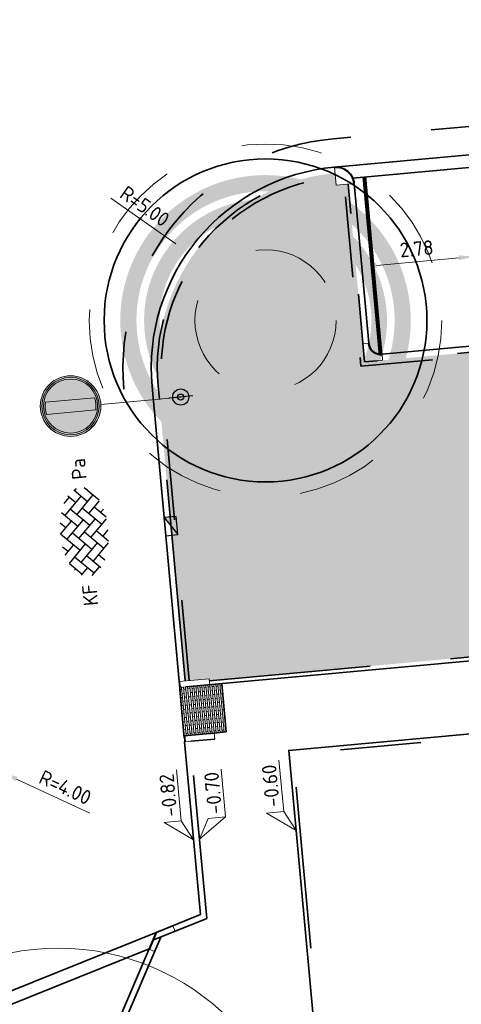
# Model space of a CAD drawing. Header units: metres. Extents: x 126075 to 126745, y 502461 to 502767.
# Tile 73 of 94: x 126592 to 126603, y 502689 to 502713. Entities that reach past the tile are written whole.
import ezdxf
from ezdxf.enums import TextEntityAlignment as Align

# ---------------------------------------------------------------- set-up
doc = ezdxf.new("R2010")
doc.units = ezdxf.units.M
doc.header["$PDSIZE"] = 1
for name, pattern in [('NLCS-HIDDEN', [4, 2, -2]), ('VH-OPSLUITBAND-SO', [10, 4, -2, 2, -2]), ('VH-TROTTOIRBAND-SO', [15, 5, -2, 2, -2, 2, -2]), ('VW-21-21_STREEP', [0.42, 0.21, -0.21]), ('ZZ-HIDDEN-SO', [4, 2, -2])]:
    doc.linetypes.add(name, pattern=pattern)
doc.layers.get('0').update_dxf_attribs({"linetype": 'CONTINUOUS'})
doc.layers.get('DEFPOINTS').update_dxf_attribs({"linetype": 'CONTINUOUS'})
for name, color, linetype, lineweight in [('B-WE-GR-BOOM-S', 90, 'CONTINUOUS', 18), ('B-XX-GR-BOOM-T25', 7, 'CONTINUOUS', 25), ('N-WE-GR-BEPLANTING-A-200', 92, 'CONTINUOUS', 18), ('N-WE-IE-MEUBILAIR_WEGMEUBILAIR_VERKEERSBORD-S-200', 7, 'CONTINUOUS', 25), ('N-WE-RI-HWA_KOLK-S-200', 154, 'CONTINUOUS', 25), ('N-WE-VH-GOOT_BSS_ACHTERKANT-G', 170, 'CONTINUOUS', 35), ('N-WE-VH-GOOT_BSS_VOORKANT-G', 170, 'CONTINUOUS', 35), ('N-WE-VH-KANTOPSLUITING_BETONRUG-G', 7, 'ZZ-HIDDEN-SO', 35), ('N-WE-VH-KANTOPSLUITING_OPSLUITBAND_100X200-G', 150, 'VH-OPSLUITBAND-SO', 35), ('N-WE-VH-KANTOPSLUITING_TROTTOIRBAND_130X150_250-G', 210, 'VH-TROTTOIRBAND-SO', 35), ('N-WE-VH-KANTOPSLUITING_TROTTOIRBAND_130X150_250_HOEKBLOK-S', 210, 'CONTINUOUS', 25), ('N-WE-VH-KANTOPSLUITING_TROTTOIRBAND_130X150_250_HOEKSTUK-S', 210, 'CONTINUOUS', 25), ('N-WE-VH-KANTOPSLUITING_TROTTOIRBAND_130X150_250_INRITPERRONBAND-S', 210, 'CONTINUOUS', 25), ('N-WE-VH-KANTOPSLUITING_VOORKANTBAND-G', 50, 'CONTINUOUS', 35), ('N-WE-VH-MATERIAALGRENS-G', 7, 'ZZ-HIDDEN-SO', 35), ('N-WE-VH-OPENVERHARDING_BETONSTRAATSTEEN_KEIFORMAAT_KEPERVERBAND-S-200', 252, 'CONTINUOUS', 25), ('N-WE-VH-OPENVERHARDING_BETONSTRAATSTEEN_WAALFORMAAT-A', 252, 'CONTINUOUS', 18), ('N-WE-VW-MARKERING_PARKEERVAK-G', 7, 'VW-21-21_STREEP', 35), ('N-WE-VW-VERKEERSTEKEN_BORD_C-S-200', 7, 'CONTINUOUS', 25), ('N-XX-GR-BOOM-T25', 7, 'CONTINUOUS', 25), ('N01-WE-GR-BOOM-S', 90, 'CONTINUOUS', 25), ('X-XX-AL-AANPIJLING-G', 7, 'CONTINUOUS', 18), ('X-XX-AL-HOOGTELABEL-S-200', 7, 'CONTINUOUS', 18), ('X-XX-AL-M', 7, 'CONTINUOUS', 18)]:
    doc.layers.add(name, color=color, linetype=linetype, lineweight=lineweight)
doc.layers.add('N-GV-GR-BOOM-BESCHERMDEWORTELRUIMTE-GN', color=7, linetype='NLCS-HIDDEN', lineweight=0, plot=False)
doc.layers.add('N-GV-GR-BOOM_SOORT-V', color=7, linetype='CONTINUOUS', lineweight=18, true_color=0x025a01)
doc.layers.add('vrije wortelruimte', color=4, linetype='CONTINUOUS', plot=False)
doc.styles.add('NLCS-ISO', font='NLCS-ISO.ttf')
doc.styles.add('NLCS-ISO-M200-T18', font='NLCS-ISO.ttf', dxfattribs={"height": 0.36})
doc.styles.add('NLCS-ISO-M200-T25', font='NLCS-ISO.ttf', dxfattribs={"height": 0.5})
doc.dimstyles.new('NLCS-M200-T18-PIJL_L2_H1', dxfattribs={"dimscale": 0.2, "dimtxt": 2.5, "dimasz": 1.8, "dimexe": 2, "dimexo": 2, "dimgap": 0.7, "dimtad": 1, "dimzin": 0, "dimdsep": 46, "dimtxsty": 'NLCS-ISO-M200-T18', "dimcen": 0, "dimdle": 2, "dimclrd": 256, "dimclre": 256, "dimclrt": 10, "dimadec": 1, "dimazin": 0, "dimtfac": 1, "dimtdec": 3, "dimtofl": 0, "dimtmove": 0, "dimatfit": 3, "dimfxl": 2, "dimfxlon": 1, "dimtfillclr": 256, "dimtolj": 1, "dimtzin": 0, "dimlwd": -1, "dimlwe": -1, "dimarcsym": 0})
pattern_1 = [(0, (0, 0), (0, 6.985), [5.08, -1.905]), (90, (0, 0), (-6.985, 4e-16), [5.08, -1.905])]

# ---------------------------------------------------------------- blocks, each defined once
blk = doc.blocks.new('SVH-TROTTOIRBAND HOEKBLOK_130 150X250_R300_H90INW_VB-MM')
at = {"linetype": 'Continuous', "lineweight": 0}
blk.add_lwpolyline([(450, 150), (450, -300), (300, -300, 0.414214), (0, 0), (0, 150)], format="xyb", close=True, dxfattribs=at)
blk.add_arc((0, -300), 320, 0, 90, dxfattribs=at)
blk = doc.blocks.new('SVH-TROTTOIRBAND HOEKBLOK_130 150X250_R450_H90UITW_HD-MM')
at = {"linetype": 'Continuous', "lineweight": 0}
for q in [(450, 450), (0, 0)]:
    blk.add_line((0, 450), q, dxfattribs=at)
for radius in [450, 430]:
    blk.add_arc((0, 450), radius, 270, 0, dxfattribs=at)
blk = doc.blocks.new('SVH-TROTTOIRBAND HOEKSTUK_130 150X250_L450_H135UITW_VB-MM')
at = {"linetype": 'Continuous', "lineweight": 0}
blk.add_lwpolyline([(62, 150), (-212, 424), (-318, 318), (0, 0), (450, 0), (450, 150)], close=True, dxfattribs=at)
blk.add_lwpolyline([(-304, 332), (8, 20), (450, 20)], dxfattribs=at)
blk = doc.blocks.new('SVH-TROTTOIRBAND INRITPERRONBAND_130 150X250_RECHTS_L750_VB-MM')
at = {"linetype": 'Continuous', "lineweight": 0}
blk.add_line((0, 20), (-100, 20), dxfattribs=at)
blk.add_lwpolyline([(-150, 0), (-150, 750), (0, 750), (0, 0)], close=True, dxfattribs=at)
blk.add_arc((-100, 70), 50, 180, 270, dxfattribs=at)
blk = doc.blocks.new('SVH-TROTTOIRBAND INRITPERRONBAND_130 150X250_LINKS_L750_VB-MM')
at = {"linetype": 'Continuous', "lineweight": 0}
blk.add_line((0, 20), (100, 20), dxfattribs=at)
blk.add_lwpolyline([(150, 0), (150, 750), (0, 750), (0, 0)], close=True, dxfattribs=at)
blk.add_arc((100, 70), 50, 270, 0, dxfattribs=at)
blk = doc.blocks.new('SVH-BSS_KEIFORMAAT_KEPER-SO')
for p, q in [((-2.62, 2.62), (-1.48, 1.48)), ((-2.23, 0.74), (0.01, 2.97)), ((-2.23, 2.23), (-1.61, 2.85)), ((-0.01, 2.97), (1.48, 1.48)), ((0.74, 2.23), (1.39, 2.88)), ((0.74, 0.74), (2.62, 2.62)), ((-5.2, 0.74), (-3.76, 2.18)), ((-5.2, -0.74), (-2.97, 1.48)), ((-4.61, 1.64), (-4.45, 1.48)), ((-3.7, 2.21), (-1.48, 0)), ((-2.23, -0.74), (0, 1.48)), ((-0.74, 2.23), (1.48, 0)), ((0.74, -0.74), (2.97, 1.48)), ((2.23, 2.23), (4.45, 0)), ((3.71, 0.74), (4.61, 1.64)), ((3.76, 2.18), (4.45, 1.48)), ((3.76, 2.18), (4.45, 1.48)), ((-5.3, 0.84), (-4.45, 0)), ((-4.61, -1.64), (-2.97, 0)), ((-3.71, 0.74), (-1.48, -1.48)), ((-2.23, -2.23), (0, 0)), ((-0.74, 0.74), (1.48, -1.48)), ((0.74, -2.23), (2.97, 0)), ((2.23, 0.74), (4.45, -1.48)), ((3.71, -0.74), (5.3, 0.84)), ((5.2, 0.74), (5.45, 0.49)), ((-5.45, -0.49), (-4.45, -1.48)), ((-3.71, -0.74), (-1.61, -2.85)), ((-0.74, -0.74), (1.39, -2.88)), ((2.23, -0.74), (3.7, -2.21)), ((3.76, -2.18), (5.45, -0.49)), ((5.2, -0.74), (5.3, -0.84)), ((-3.7, -2.21), (-2.97, -1.48)), ((-1.39, -2.88), (0, -1.48)), ((-0.74, -2.23), (0.01, -2.97)), ((1.61, -2.85), (2.97, -1.48)), ((2.23, -2.23), (2.62, -2.62)), ((-0.01, -2.97), (0, -2.97))]:
    blk.add_line(p, q)
at = {"style": 'NLCS-ISO'}
blk.add_attdef('FORMAAT', text='', height=1.8, dxfattribs=at).set_placement((-6.53, 0), align=Align.MIDDLE_RIGHT)
blk.add_attdef('KLEUR', text='', height=1.8, dxfattribs=at).set_placement((6.53, 0), align=Align.MIDDLE_LEFT)
at = {"style": 'NLCS-ISO', "flags": 1}
blk.add_attdef('FUNCTIE', text='', height=1.8, dxfattribs=at).set_placement((0, -3.98), align=Align.TOP_CENTER)
blk = doc.blocks.new('N-SGR-BOOM_BOL_2E')
h = blk.add_hatch(color=256)
h.dxf.hatch_style = 1
edge = h.paths.add_edge_path()
edge.add_arc((0, 0), 0.25, 0, 360)
at = {"layer": 'N-GV-GR-BOOM_SOORT-V', "transparency": 33554559}
h = blk.add_hatch(color=256, dxfattribs=at)
h.dxf.hatch_style = 1
h.paths.add_polyline_path([(-3.6, 0, 1), (3.6, 0, 1)])
h.paths.add_polyline_path([(3.2, 0, -1), (-3.2, 0, -1)], flags=16)
h = blk.add_hatch(color=256, dxfattribs=at)
h.dxf.hatch_style = 1
edge = h.paths.add_edge_path()
edge.add_arc((0, 0), 3.01, 0, 360)
edge = h.paths.add_edge_path(flags=16)
edge.add_arc((0, 0), 2.626, 0, 360)
at = {"lineweight": 35}
blk.add_circle((0, 0), 4, dxfattribs=at)
at = {"layer": 'N-GV-GR-BOOM-BESCHERMDEWORTELRUIMTE-GN'}
for radius in [4.37, 1.75]:
    blk.add_circle((0, 0), radius, dxfattribs=at)
at = {"layer": 'N-XX-GR-BOOM-T25', "style": 'NLCS-ISO-M200-T25'}
blk.add_attdef('SOORT', text='', height=0.5, dxfattribs=at).set_placement((0, -0.873), align=Align.MIDDLE_CENTER)
blk = doc.blocks.new('N-SVW-VERKEERSTEKEN_BORD_C02-SO')
at = {"true_color": 0xff0000}
h = blk.add_hatch(color=1, dxfattribs=at)
h.dxf.hatch_style = 1
h.paths.add_polyline_path([(-3.75, 0), (-3.55, 0, -1), (3.55, 0), (3.75, 0, 1)])
at = {"true_color": 0xffffff}
h = blk.add_hatch(color=7, dxfattribs=at)
h.dxf.hatch_style = 1
h.paths.add_polyline_path([(3.35, 0), (3.55, 0, 1), (-3.55, 0), (-3.35, 0, -1)])
at = {"true_color": 0xff0000}
h = blk.add_hatch(color=1, dxfattribs=at)
h.dxf.hatch_style = 1
h.paths.add_polyline_path([(-3.35, 0), (-3.15, 0, -0.060174), (-3.06, 0.75), (3.06, 0.75, -0.060174), (3.15, 0), (3.35, 0, 1)])
h = blk.add_hatch(color=1, dxfattribs=at)
h.dxf.hatch_style = 1
h.paths.add_polyline_path([(-3.55, 0), (-3.75, 0, 1), (3.75, 0), (3.55, 0, -1)])
at = {"true_color": 0xffffff}
h = blk.add_hatch(color=7, dxfattribs=at)
h.dxf.hatch_style = 1
h.paths.add_polyline_path([(-3.35, 0), (-3.55, 0, 1), (3.55, 0), (3.35, 0, -1)])
at = {"true_color": 0xff0000}
h = blk.add_hatch(color=1, dxfattribs=at)
h.dxf.hatch_style = 1
h.paths.add_polyline_path([(3.35, 0), (3.15, 0, -0.060174), (3.06, -0.75), (-3.06, -0.75, -0.060174), (-3.15, 0), (-3.35, 0, 1)])
at = {"true_color": 0xffffff}
h = blk.add_hatch(color=7, dxfattribs=at)
h.dxf.hatch_style = 1
h.paths.add_polyline_path([(3.06, -0.75, 0.120784), (3.06, 0.75), (-3.06, 0.75, 0.120784), (-3.06, -0.75)])
at = {"color": 7, "lineweight": 0, "true_color": 0xffffff}
blk.add_lwpolyline([(-3.06, -0.75), (3.06, -0.75, 0.120784), (3.06, 0.75), (-3.06, 0.75, 0.120784)], format="xyb", close=True, dxfattribs=at)
at = {"color": 1, "lineweight": 0, "true_color": 0xff0000}
blk.add_circle((0, 0), 3.75, dxfattribs=at)
at = {"color": 7, "lineweight": 0, "true_color": 0xffffff}
for radius in [3.55, 3.35]:
    blk.add_circle((0, 0), radius, dxfattribs=at)
blk = doc.blocks.new('B-SGR-BOOM_1E')
blk.add_circle((0, 0), 6.004)
at = {"linetype": 'Continuous'}
blk.add_circle((0, 0), 0.5, dxfattribs=at)
at = {"layer": 'vrije wortelruimte'}
blk.add_circle((0, 0), 2.25, dxfattribs=at)
at = {"layer": 'B-XX-GR-BOOM-T25', "style": 'NLCS-ISO-M200-T25'}
blk.add_attdef('SOORT', text='', height=0.5, dxfattribs=at).set_placement((0, -1.338), align=Align.MIDDLE_CENTER)
blk = doc.blocks.new('B-SGR-BOOM_DYN')
at = {"layer": 'B-WE-GR-BOOM-S'}
blk.add_blockref('B-SGR-BOOM_1E', (0, 0), dxfattribs=at)
blk = doc.blocks.new('N-SIE-WEG_VERKEERSBORD_PAAL-SO')
blk.add_line((-1.5, 0), (1.5, 0))
for radius in [1, 0.373]:
    blk.add_circle((0, 0), radius)
at = {"style": 'NLCS-ISO'}
blk.add_attdef('VERKEERSBORD', (1, 1.01), '', height=2, dxfattribs=at)
blk = doc.blocks.new('*D141')
at = {"layer": 'DEFPOINTS', "color": 0, "transparency": 16777216}
for p in [(126603.344, 502707.535), (126600.573, 502707.282), (126600.573, 502707.282)]:
    blk.add_point(p, dxfattribs=at)
at = {"layer": 'X-XX-AL-M', "transparency": 16777216}
for p, q in [((126603.344, 502707.535), (126603.308, 502707.934)), ((126602.986, 502707.503), (126600.932, 502707.315)), ((126600.573, 502707.282), (126600.61, 502706.883))]:
    blk.add_line(p, q, dxfattribs=at)
for points in [[(126602.98, 502707.562), (126602.991, 502707.443), (126603.344, 502707.535)], [(126600.926, 502707.374), (126600.937, 502707.255), (126600.573, 502707.282)]]:
    blk.add_solid(points, dxfattribs=at)
at = {"layer": 'X-XX-AL-M', "color": 10, "transparency": 16777216, "insert": (126601.93, 502707.727), "char_height": 0.36, "attachment_point": 5, "rotation": 5.2298, "style": 'NLCS-ISO-M200-T18'}
blk.add_mtext('\\A1;2.78', dxfattribs=at)
blk = doc.blocks.new('*D332')
at = {"layer": 'DEFPOINTS', "color": 0, "transparency": 16777216}
for p in [(126588.064, 502696.428), (126591.685, 502694.742)]:
    blk.add_point(p, dxfattribs=at)
at = {"layer": 'X-XX-AL-M', "transparency": 16777216}
blk.add_line((126593.832, 502693.743), (126592.012, 502694.59), dxfattribs=at)
blk.add_solid([(126592.037, 502694.645), (126591.986, 502694.536), (126591.685, 502694.742)], dxfattribs=at)
at = {"layer": 'X-XX-AL-M', "color": 10, "transparency": 16777216, "insert": (126593.22, 502694.381), "char_height": 0.36, "attachment_point": 5, "rotation": 335.0387, "style": 'NLCS-ISO-M200-T18'}
blk.add_mtext('\\A1;R=4.00', dxfattribs=at)
blk = doc.blocks.new('*D333')
at = {"layer": 'DEFPOINTS', "color": 0, "transparency": 16777216}
for p in [(126596.259, 502707.642), (126600.351, 502704.77)]:
    blk.add_point(p, dxfattribs=at)
at = {"layer": 'X-XX-AL-M', "transparency": 16777216}
blk.add_line((126594.35, 502708.981), (126595.964, 502707.849), dxfattribs=at)
blk.add_solid([(126595.998, 502707.898), (126595.929, 502707.799), (126596.259, 502707.642)], dxfattribs=at)
at = {"layer": 'X-XX-AL-M', "color": 10, "transparency": 16777216, "insert": (126595.193, 502708.78), "char_height": 0.36, "attachment_point": 5, "rotation": 324.9435, "style": 'NLCS-ISO-M200-T18'}
blk.add_mtext('\\A1;R=5.00', dxfattribs=at)
blk = doc.blocks.new('SRI-KOLK_TROTTOIR-SO')
blk.add_hatch(color=256).paths.add_polyline_path([(1.125, 1.5), (-1.125, 1.5), (-1.125, 0)])
blk.add_line((-1.125, 0), (1.125, 1.5))
at = {"flags": 128}
blk.add_lwpolyline([(-1.125, 0), (1.125, 0), (1.125, 1.5), (-1.125, 1.5)], close=True, dxfattribs=at)
blk = doc.blocks.new('SZZ-HOOGTELABEL_02-SO')
h = blk.add_hatch()
h.set_pattern_fill('ANGLE', color=256)
h.set_pattern_definition(pattern_1)
h.paths.add_polyline_path([(2.46, 3.44), (0, 0), (2.46, 1.31)])
for p, q in [((2.46, 3.44), (0, 0)), ((2.46, 1.31), (2.46, 3.44)), ((0, 0), (2.46, 1.31)), ((8.84, 1.31), (2.46, 1.31))]:
    blk.add_line(p, q)
at = {"style": 'NLCS-ISO'}
blk.add_attdef('...', text='', height=1.8, dxfattribs=at).set_placement((5.77, 2.62), align=Align.MIDDLE)
blk = doc.blocks.new('SZZ-HOOGTELABEL_04-SO')
h = blk.add_hatch()
h.set_pattern_fill('ANGLE', color=256)
h.set_pattern_definition(pattern_1)
h.paths.add_polyline_path([(2.46, -1.31), (0, 0), (2.46, -3.44)])
for p, q in [((0, 0), (2.46, -1.31)), ((2.46, -3.44), (0, 0)), ((2.46, -1.31), (2.46, -3.44)), ((8.4, -3.44), (2.46, -3.44))]:
    blk.add_line(p, q)
at = {"style": 'NLCS-ISO'}
blk.add_attdef('...', text='', height=1.8, dxfattribs=at).set_placement((5.55, -2.2), align=Align.MIDDLE)

msp = doc.modelspace()

# ---------------------------------------------------------------- hatches: boundary and pattern name
at = {"layer": 'N-WE-GR-BEPLANTING-A-200', "transparency": 33554559}
h = msp.add_hatch(dxfattribs=at)
h.set_pattern_fill('AGR-BEPLANTING_SOORT_01-SO', color=256, scale=0.2, pattern_type=2)
h.set_pattern_definition([(81.8131, (126553.07872, 502551.82295), (-0.18151854, 0.14277374), [0.0577352, -0.1732052]), (141.8131, (126553.07872, 502551.82295), (-0.21440496, -0.0858128), [0.0577352, -0.1732052]), (291.8131, (126553.07872, 502551.82295), (0.18151848, -0.142773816), [0.05, -0.35])])
edge = h.paths.add_edge_path()
edge.add_line((126600.235, 502709.329), (126599.937, 502709.302))
edge.add_line((126599.937, 502709.302), (126599.909, 502709.6))
edge.add_arc((126600.351, 502704.77), 4.85, 95.2298, 185.2335)
edge.add_line((126595.522, 502704.327), (126596.191, 502697.019))
edge.add_line((126596.191, 502697.019), (126596.788, 502697.074))
edge.add_line((126596.788, 502697.074), (126596.793, 502697.023))
edge.add_line((126596.793, 502697.023), (126611.231, 502698.345))
edge.add_line((126611.231, 502698.345), (126610.546, 502705.83))
edge.add_line((126610.546, 502705.83), (126600.639, 502704.923))
edge.add_line((126600.639, 502704.923), (126600.235, 502709.329))
at = {"layer": 'N-WE-VH-OPENVERHARDING_BETONSTRAATSTEEN_WAALFORMAAT-A'}
h = msp.add_hatch(dxfattribs=at)
h.set_pattern_fill('AVH-BSS_WAALFORMAAT_HALFST', color=256, angle=5.2842, pattern_type=2)
h.set_pattern_definition([(95.2842, (126596.041186, 502697.00516), (-0.0497875, -0.0046048), []), (5.284, (126596.04119, 502697.00516), (0.040578, 0.10418), [0.05, -0.05])])
h.paths.add_polyline_path([(126597.211, 502695.758), (126597.101, 502696.952), (126596.055, 502696.856), (126596.166, 502695.661)])

# ---------------------------------------------------------------- linework, layer by layer
at = {"layer": 'N-WE-VH-GOOT_BSS_ACHTERKANT-G'}
for points in [[(126623.501, 502711.595), (126600.352, 502709.476)], [(126553.121, 502673.406), (126595.298, 502690.383)]]:
    msp.add_lwpolyline(points, dxfattribs=at)
at = {"layer": 'N-WE-VH-GOOT_BSS_VOORKANT-G'}
for points in [[(126623.9, 502711.947), (126599.896, 502709.75)], [(126552.711, 502673.581), (126595.473, 502690.792)]]:
    msp.add_lwpolyline(points, dxfattribs=at)
at = {"layer": 'N-WE-VH-KANTOPSLUITING_BETONRUG-G', "flags": 128}
for points in [[(126662.559, 502702.795), (126661.858, 502710.402, 0.414058), (126656.696, 502714.697, 0.414214), (126656.515, 502714.48), (126656.927, 502709.973), (126628.302, 502707.353), (126627.894, 502711.81, 0.414214), (126627.622, 502712.036), (126623.973, 502711.702, 0.414214), (126623.747, 502711.43), (126624.155, 502706.975), (126600.548, 502704.814), (126600.136, 502709.32)], [(126596.291, 502697.028), (126595.621, 502704.337, -0.414238), (126599.918, 502709.5, -0.414238)]]:
    msp.add_lwpolyline(points, format="xyb", dxfattribs=at)
at = {"layer": 'N-WE-VH-KANTOPSLUITING_OPSLUITBAND_100X200-G', "flags": 128}
for points in [[(126596.793, 502697.024), (126611.231, 502698.346), (126610.546, 502705.83)], [(126609.917, 502625.775), (126605.268, 502625.343), (126598.868, 502695.206), (126655.332, 502700.374), (126659.023, 502660.043), (126646.924, 502658.936)]]:
    msp.add_lwpolyline(points, dxfattribs=at)
at = {"layer": 'N-WE-VH-KANTOPSLUITING_TROTTOIRBAND_130X150_250-G', "flags": 128}
for points in [[(126662.061, 502702.749), (126662.658, 502702.804), (126661.958, 502710.411, 0.414058), (126656.686, 502714.797, 0.414214), (126656.415, 502714.471), (126656.818, 502710.064), (126628.392, 502707.462), (126627.993, 502711.819, 0.414214), (126627.613, 502712.135), (126623.964, 502711.801, 0.414214), (126623.647, 502711.421), (126624.046, 502707.065), (126600.639, 502704.923), (126600.235, 502709.329)], [(126596.191, 502697.019), (126595.522, 502704.327, -0.414238), (126599.909, 502709.6)]]:
    msp.add_lwpolyline(points, format="xyb", dxfattribs=at)
msp.add_lwpolyline([(126595.389, 502690.597), (126596.73, 502691.137), (126596.324, 502695.525)], dxfattribs=at)
at = {"layer": 'N-WE-VH-KANTOPSLUITING_TROTTOIRBAND_130X150_250-G'}
for points in [[(126596.926, 502695.581), (126596.329, 502695.525)], [(126551.427, 502673.313), (126551.662, 502673.865), (126555.442, 502672.255), (126594.422, 502687.944), (126595.586, 502690.676)]]:
    msp.add_lwpolyline(points, dxfattribs=at)
at = {"layer": 'N-WE-VH-KANTOPSLUITING_VOORKANTBAND-G'}
msp.add_lwpolyline([(126599.896, 502709.75, -0.414214), (126600.385, 502709.343), (126600.747, 502705.385, 0.414214), (126601.073, 502705.113), (126623.584, 502707.174, 0.414214), (126623.855, 502707.5), (126623.498, 502711.407, -0.414214), (126623.95, 502711.951), (126627.599, 502712.285, -0.414214), (126628.143, 502711.832), (126628.501, 502707.924, 0.414214), (126628.827, 502707.652), (126656.357, 502710.172, 0.414214), (126656.628, 502710.498), (126656.266, 502714.457, -0.414214), (126656.673, 502714.946, -0.414058), (126662.107, 502710.425), (126662.822, 502702.668), (126662.075, 502702.599)], format="xyb", dxfattribs=at)
at = {"layer": 'N-WE-VH-KANTOPSLUITING_VOORKANTBAND-G', "flags": 128}
for points in [[(126610.646, 502705.839), (126611.34, 502698.256), (126596.205, 502696.87)], [(126596.083, 502696.559), (126595.372, 502704.314)], [(126609.926, 502625.675), (126605.178, 502625.235), (126598.759, 502695.297), (126655.422, 502700.483), (126659.132, 502659.953), (126646.933, 502658.836)], [(126551.721, 502674.003), (126555.444, 502672.417), (126594.309, 502688.06), (126595.473, 502690.792), (126596.571, 502691.234), (126596.179, 502695.511)]]:
    msp.add_lwpolyline(points, dxfattribs=at)
at = {"layer": 'N-WE-VH-KANTOPSLUITING_VOORKANTBAND-G'}
msp.add_lwpolyline([(126596.912, 502695.73), (126596.166, 502695.661)], dxfattribs=at)
msp.add_arc((126600.351, 502704.77), 5, 95.2298, 185.2345, dxfattribs=at)
at = {"layer": 'N-WE-VH-MATERIAALGRENS-G'}
msp.add_line((126596.06, 502696.807), (126596.17, 502695.612), dxfattribs=at)
at = {"layer": 'N-WE-VH-MATERIAALGRENS-G', "flags": 128}
msp.add_lwpolyline([(126669.649, 502636.296), (126662.804, 502710.489, 0.414058), (126656.609, 502715.643), (126599.87, 502710.45, 0.4162), (126594.675, 502704.25, 0.4162)], format="xyb", dxfattribs=at)
msp.add_lwpolyline([(126597.101, 502696.952), (126597.211, 502695.758), (126596.912, 502695.73)], dxfattribs=at)
at = {"layer": 'N-WE-VW-MARKERING_PARKEERVAK-G', "ltscale": 5, "const_width": 0.1}
msp.add_lwpolyline([(126601.036, 502705.112), (126600.634, 502709.501)], dxfattribs=at)
at = {"layer": 'X-XX-AL-AANPIJLING-G', "flags": 128}
msp.add_lwpolyline([(126595.372, 502704.314, -0.416236), (126599.93, 502709.752)], format="xyb", dxfattribs=at)
msp.add_lwpolyline([(126596.083, 502704.053), (126594.101, 502703.872)], dxfattribs=at)

# ---------------------------------------------------------------- block references
at = {"layer": 'B-WE-GR-BOOM-S', "rotation": 5.229815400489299}
msp.add_blockref('B-SGR-BOOM_DYN', (126593.047, 502684.395), dxfattribs=at)
at = {"layer": 'N-WE-IE-MEUBILAIR_WEGMEUBILAIR_VERKEERSBORD-S-200', "xscale": 0.2, "yscale": 0.2, "zscale": 0.2, "rotation": 185.2324941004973}
msp.add_blockref('N-SIE-WEG_VERKEERSBORD_PAAL-SO', (126596.083, 502704.053), dxfattribs=at)
at = {"layer": 'N-WE-RI-HWA_KOLK-S-200', "xscale": 0.2, "yscale": 0.2, "zscale": 0.2, "rotation": 275.2345116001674}
msp.add_blockref('SRI-KOLK_TROTTOIR-SO', (126595.69, 502700.842), dxfattribs=at)
at = {"layer": 'N-WE-VH-KANTOPSLUITING_TROTTOIRBAND_130X150_250_HOEKBLOK-S', "xscale": 0.001, "yscale": 0.001, "zscale": 0.001}
for name, p, rotation in [('SVH-TROTTOIRBAND HOEKBLOK_130 150X250_R450_H90UITW_HD-MM', (126600.385, 502709.343), 95.22981540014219), ('SVH-TROTTOIRBAND HOEKBLOK_130 150X250_R300_H90INW_VB-MM', (126601.073, 502705.113), 185.2298154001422)]:
    msp.add_blockref(name, p, dxfattribs=dict(at, rotation=rotation))
at = {"layer": 'N-WE-VH-KANTOPSLUITING_TROTTOIRBAND_130X150_250_HOEKSTUK-S', "xscale": -0.001, "yscale": 0.001, "zscale": 0.001, "rotation": 201.9250734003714}
msp.add_blockref('SVH-TROTTOIRBAND HOEKSTUK_130 150X250_L450_H135UITW_VB-MM', (126595.473, 502690.792), dxfattribs=at)
at = {"layer": 'N-WE-VH-KANTOPSLUITING_TROTTOIRBAND_130X150_250_INRITPERRONBAND-S', "xscale": 0.0009999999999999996, "yscale": 0.0009999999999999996, "zscale": 0.0009999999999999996, "rotation": 275.2842120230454}
for name, p in [('SVH-TROTTOIRBAND INRITPERRONBAND_130 150X250_LINKS_L750_VB-MM', (126596.041, 502697.005)), ('SVH-TROTTOIRBAND INRITPERRONBAND_130 150X250_RECHTS_L750_VB-MM', (126596.179, 502695.512))]:
    msp.add_blockref(name, p, dxfattribs=at)
at = {"layer": 'N-WE-VH-OPENVERHARDING_BETONSTRAATSTEEN_KEIFORMAAT_KEPERVERBAND-S-200', "xscale": 0.2, "yscale": 0.2, "zscale": 0.2, "rotation": 95.2345115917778}
msp.add_blockref('SVH-BSS_KEIFORMAAT_KEPER-SO', (126593.694, 502700.708), dxfattribs=at).add_auto_attribs({'FORMAAT': 'KF', 'KLEUR': 'Pa'})
at = {"layer": 'N-WE-VW-VERKEERSTEKEN_BORD_C-S-200', "xscale": 0.2, "yscale": 0.2, "zscale": 0.2, "rotation": 185.2345115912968}
msp.add_blockref('N-SVW-VERKEERSTEKEN_BORD_C02-SO', (126593.352, 502703.829), dxfattribs=at)
at = {"layer": 'N01-WE-GR-BOOM-S', "rotation": 5.906786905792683}
msp.add_blockref('N-SGR-BOOM_BOL_2E', (126598.184, 502705.951), dxfattribs=at)
at = {"layer": 'X-XX-AL-HOOGTELABEL-S-200', "xscale": 0.2, "yscale": 0.2, "zscale": 0.2, "rotation": 95.22990683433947}
for name, p, values in [('SZZ-HOOGTELABEL_02-SO', (126598.94, 502693.318), {'...': '-0.60'}), ('SZZ-HOOGTELABEL_02-SO', (126596.401, 502693.085), {'...': '-0.82'}), ('SZZ-HOOGTELABEL_04-SO', (126596.549, 502693.097), {'...': '-0.70'})]:
    msp.add_blockref(name, p, dxfattribs=at).add_auto_attribs(values)

# ---------------------------------------------------------------- dimensions: what is measured, and where the dimension line sits
at = {"layer": 'X-XX-AL-M'}
dim = msp.add_radius_dim(center=(126600.351, 502704.77), mpoint=(126596.259, 502707.642), dimstyle='NLCS-M200-T18-PIJL_L2_H1', override={"dimpost": 'R=<>'}, dxfattribs=at)
dim.commit()
dim.dimension.update_dxf_attribs({"geometry": '*D333', "text_midpoint": (126595.193, 502708.78)})
dim = msp.add_aligned_dim(p1=(126603.344, 502707.535), p2=(126600.573, 502707.282), distance=0, dimstyle='NLCS-M200-T18-PIJL_L2_H1', dxfattribs=at)
dim.commit()
dim.dimension.update_dxf_attribs({"geometry": '*D141', "text_midpoint": (126601.93, 502707.727)})
dim = msp.add_radius_dim(center=(126588.064, 502696.428), mpoint=(126591.685, 502694.742), text='R=4.00', dimstyle='NLCS-M200-T18-PIJL_L2_H1', override={"dimpost": 'R=<>'}, dxfattribs=at)
dim.commit()
dim.dimension.update_dxf_attribs({"geometry": '*D332', "text_midpoint": (126593.22, 502694.381)})

doc.saveas('drawing.dxf')
